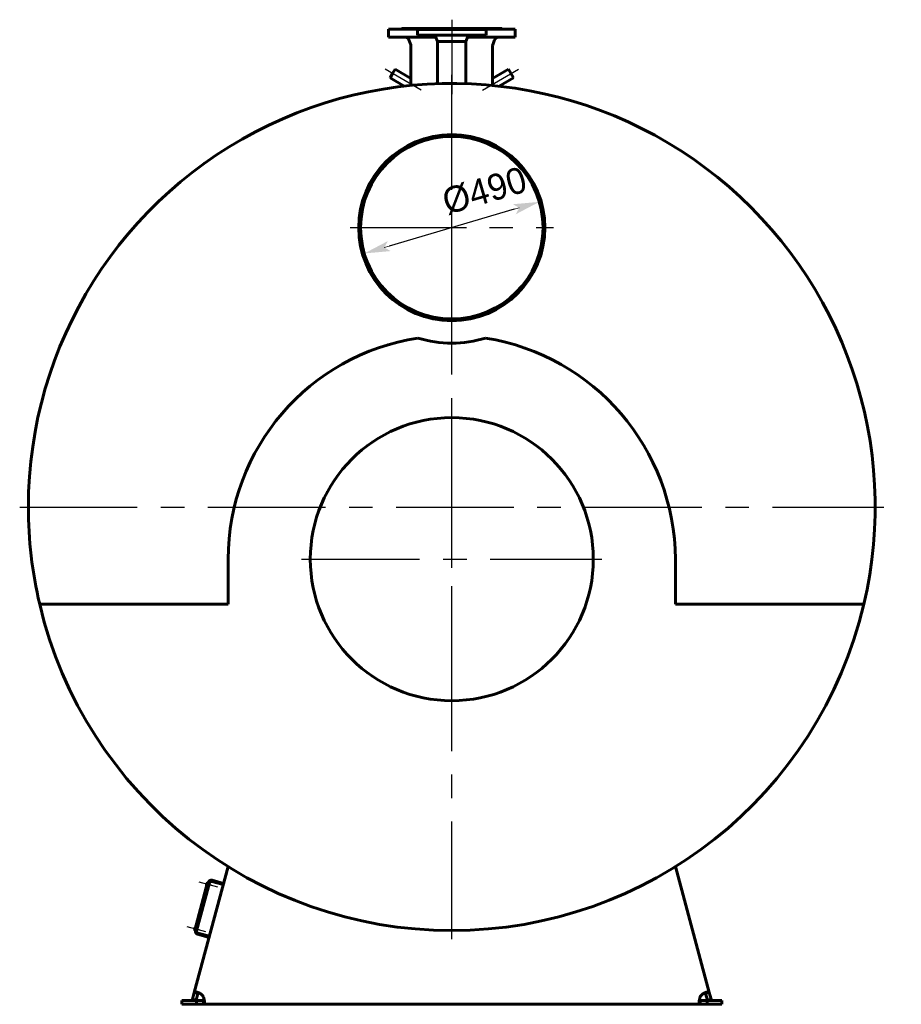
# Model space of a CAD drawing. Header units: millimetres. Extents: x 0 to 5424, y -179 to 841.
# Tile 5 of 6: x 3891 to 4128, y -131 to 133. Entities that reach past the tile are written whole.
import ezdxf

# ---------------------------------------------------------------- set-up
doc = ezdxf.new("R2010")
doc.units = ezdxf.units.MM
for name, pattern in [('CENTER_per1_scale0.029528', [1.5, 0.9375, -0.1875, 0.1875, -0.1875]), ('CENTER_per1_scale0.163386', [8.3, 5.1875, -1.0375, 1.0375, -1.0375]), ('CENTER_per2_scale0.641705', [32.598618, 20.374136, -4.074827, 4.074827, -4.074827]), ('CENTER_per2d_scale0.994751', [50.533333, 31.583333, -6.316667, 6.316667, -6.316667]), ('CENTER_per3_scale0.992716', [50.42996, 31.518725, -6.303745, 6.303745, -6.303745]), ('CENTER_pera_scale0.984252', [50, 31.25, -6.25, 6.25, -6.25]), ('CENTER_perf_scale0.997375', [50.666667, 31.666667, -6.333333, 6.333333, -6.333333])]:
    doc.linetypes.add(name, pattern=pattern)
doc.styles.add('TextStyle_1', font='T-FLEX Type A.TTF', dxfattribs={"height": 7})
doc.dimstyles.new('DIM_ST_4', dxfattribs={"dimtxt": 7, "dimasz": 7, "dimexe": 0, "dimexo": 0, "dimgap": 1.75, "dimtad": 1, "dimlfac": 10, "dimrnd": 0.01, "dimdsep": 46, "dimtxsty": 'TextStyle_1', "dimblk": 'Arrow_3_C7_Status', "dimcen": 0.09, "dimclrd": 7, "dimclre": 7, "dimclrt": 7, "dimazin": 0, "dimtfac": 1, "dimtdec": 0, "dimtmove": 0, "dimatfit": 0, "dimldrblk": 'NONE', "dimfxl": 1, "dimtvp": 1, "dimtolj": 1, "dimarcsym": 0})

# ---------------------------------------------------------------- blocks, each defined once
blk = doc.blocks.new('Arrow_3_C7_Status')
at = {"color": 7, "linetype": 'Continuous', "lineweight": 0}
blk.add_line((-1, 0), (-0.8, 0), dxfattribs=at)
at = {"color": 7}
blk.add_solid([(-1, -0.2), (0, 0), (-0.8, 0), (-1, 0.2)], dxfattribs=at)
blk = doc.blocks.new('*D12')
at = {"color": 7, "lineweight": -2}
blk.add_line((16.79, 82.44), (-16.79, 72.56), dxfattribs=at)
at = {"layer": 'Defpoints', "color": 0}
for p in [(23.5, 84.42), (-16.79, 72.56)]:
    blk.add_point(p, dxfattribs=at)
at = {"color": 7, "lineweight": -2, "xscale": 7, "yscale": 7, "zscale": 7}
for p, rotation in [((23.5, 84.42), 16.40106078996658), ((-23.5, 70.58), 196.4010607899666)]:
    blk.add_blockref('Arrow_3_C7_Status', p, dxfattribs=dict(at, rotation=rotation))
at = {"color": 7, "insert": (8.79, 87.39), "char_height": 7, "attachment_point": 5, "rotation": 16.4011, "style": 'TextStyle_1'}
blk.add_mtext('\\A1;%%c490{\\H0.5x;\\S^ ;} ', dxfattribs=at)
blk = doc.blocks.new('_None')
blk = doc.blocks.new('Проекция_13')
at = {"color": 7, "linetype": 'CENTER_per1_scale0.029528', "lineweight": 25}
blk.add_line((0, 133.3333), (0, 128.5167), dxfattribs=at)
at = {"color": 7, "linetype": 'CENTER_per3_scale0.992716', "lineweight": 25}
blk.add_line((0, 133.1333), (0, 113.3377), dxfattribs=at)
at = {"color": 7, "linetype": 'Continuous', "lineweight": 60}
for p, q in [((-17, 130.8), (-6.1086, 130.8)), ((-17, 130.8), (-17, 128.6)), ((-13.4, 131), (-6.1, 131)), ((-6.5407, 130.7), (-9.25, 130.7)), ((-9.25, 130.7), (-9.25, 129.2)), ((9.25, 130.7), (-6.5407, 130.7)), ((-6.1, 131), (6.1, 131)), ((-6.1, 131), (-6.1, 130.85)), ((6.1, 131), (13.4, 131)), ((6.1, 130.85), (6.1, 131)), ((6.1086, 130.8), (17, 130.8)), ((9.25, 129.2), (9.25, 130.7)), ((17, 128.6), (17, 130.8)), ((-17, 128.6), (-4.2547, 128.6)), ((-11.5114, 127.9399), (-11.0145, 126.5647)), ((-6.5407, 129.2), (-9.25, 129.2)), ((9.25, 129.2), (-6.5407, 129.2)), ((-4.3475, 128.8271), (-3.805, 127.5)), ((-3.805, 127.5), (-3.805, 126.5)), ((-3.805, 127.5), (3.805, 127.5)), ((3.805, 127.5), (4.3475, 128.8271)), ((3.805, 126.5), (3.805, 127.5)), ((4.2547, 128.6), (17, 128.6)), ((11.0145, 126.5647), (11.5114, 127.9399)), ((-10.955, 126.2249), (-10.955, 115.671)), ((-3.805, 126.5), (-3.805, 116.1363)), ((3.805, 116.1363), (3.805, 126.5)), ((10.955, 115.671), (10.955, 126.2249)), ((-15.2161, 120.019), (-15.8911, 118.8499)), ((-10.955, 117.5588), (-15.2161, 120.019)), ((15.2161, 120.019), (10.955, 117.5588)), ((16.5661, 117.6807), (15.2161, 120.019)), ((-15.8911, 118.8499), (-16.5661, 117.6807)), ((-16.5661, 117.6807), (-12.7578, 115.482)), ((12.7578, 115.482), (16.5661, 117.6807)), ((25, 77.4978), (25, 77.5022)), ((-60.05, -11.5), (-60.05, -23.6)), ((60.05, -23.6), (60.05, -11.5)), ((-110.4583, -23.6), (-110.6638, -23.6)), ((-60.05, -23.6), (-110.4583, -23.6)), ((110.6638, -23.6), (60.05, -23.6)), ((-69.1356, -127.8355), (-60.0779, -94.0315)), ((60.0779, -94.0315), (69.1356, -127.8355)), ((-64.3784, -97.7174), (-61.2874, -98.5456)), ((-65.5773, -98.3279), (-68.9937, -111.0781)), ((-68.5366, -111.3041), (-65.0684, -98.3607)), ((-65.8363, -98.9469), (-65.6991, -98.435)), ((-65.7939, -99.0204), (-65.7649, -99.0282)), ((-65.5967, -98.4003), (-65.6256, -98.3926)), ((-65.3841, -98.3796), (-65.5773, -98.3279)), ((-65.3841, -98.3796), (-65.3582, -98.2831)), ((-65.2392, -98.9982), (-64.9495, -99.0759)), ((-64.8666, -98.7668), (-65.1564, -98.6891)), ((-64.9495, -99.0759), (-64.8666, -98.7668)), ((-64.456, -98.0071), (-61.3651, -98.8354)), ((-69.0457, -110.9244), (-68.9085, -110.4125)), ((-69.0032, -110.9979), (-68.9743, -111.0057)), ((-68.806, -110.3778), (-68.835, -110.37)), ((-68.4486, -110.9757), (-68.1588, -111.0533)), ((-68.076, -110.7442), (-68.3658, -110.6666)), ((-68.1588, -111.0533), (-68.076, -110.7442)), ((-68.8005, -111.1299), (-68.9937, -111.0781)), ((-68.8264, -111.2265), (-68.8005, -111.1299)), ((-65.1697, -113.0345), (-68.2607, -112.2063)), ((-65.0921, -112.7447), (-68.183, -111.9165)), ((-69.6204, -129.6446), (-69.1356, -127.8355)), ((-68.1697, -128.0943), (-69.1356, -127.8355)), ((-68.6545, -129.9034), (-68.1697, -128.0943)), ((68.1697, -128.0943), (69.1356, -127.8355)), ((68.1697, -128.0943), (68.6545, -129.9034)), ((69.1356, -127.8355), (69.6204, -129.6446)), ((-72.5, -130), (-68.5803, -130)), ((-72.5, -131), (-72.5, -130)), ((-72.5, -131), (-68.5803, -131)), ((-68.6545, -129.9034), (-69.6204, -129.6446)), ((-68.5803, -130), (-66.7074, -130)), ((-68.5803, -130), (-68.5803, -131)), ((-68.5803, -131), (-66.7074, -131)), ((-66.7074, -130), (-66.7074, -131)), ((66.7074, -131), (-66.7074, -131)), ((66.7074, -130), (68.5803, -130)), ((66.7074, -130), (66.7074, -131)), ((66.7074, -131), (68.5803, -131)), ((72.5, -130), (68.5803, -130)), ((68.5803, -130), (68.5803, -131)), ((72.5, -131), (68.5803, -131)), ((68.6545, -129.9034), (69.6204, -129.6446)), ((72.5, -130), (72.5, -131))]:
    blk.add_line(p, q, dxfattribs=at)
at = {"color": 7, "linetype": 'CENTER_per2_scale0.641705', "lineweight": 25}
for p, q in [((-8.2241, 114.4233), (-17.9118, 120.0165)), ((8.2241, 114.4233), (17.9118, 120.0165))]:
    blk.add_line(p, q, dxfattribs=at)
at = {"color": 7, "linetype": 'CENTER_per2d_scale0.994751', "lineweight": 25}
for p, q in [((0, -113.5333), (0, 118.5333)), ((-116.0333, 2.5), (116.0333, 2.5))]:
    blk.add_line(p, q, dxfattribs=at)
at = {"color": 7, "linetype": 'CENTER_pera_scale0.984252', "lineweight": 25}
for p, q in [((0, 50.1667), (0, 104.8333)), ((-27.3333, 77.5), (27.3333, 77.5))]:
    blk.add_line(p, q, dxfattribs=at)
at = {"color": 7, "linetype": 'CENTER_perf_scale0.997375', "lineweight": 25}
for p, q in [((0, -51.8333), (0, 28.8333)), ((-40.3333, -11.5), (40.3333, -11.5))]:
    blk.add_line(p, q, dxfattribs=at)
at = {"color": 7, "linetype": 'CENTER_per1_scale0.163386', "lineweight": 25}
for p, q in [((-67.9636, -98.1026), (-62.6542, -99.5252)), ((-71.1729, -110.0801), (-65.8636, -111.5027))]:
    blk.add_line(p, q, dxfattribs=at)
at = {"color": 7, "lineweight": 60, "flags": 128}
for points in [[(-67.2038, -128.3531), (-67.2906, -128.29), (-67.3789, -128.2293), (-67.4683, -128.1712), (-67.561, -128.1141), (-67.6542, -128.0599), (-67.7473, -128.0087), (-67.8369, -127.962), (-67.9259, -127.9183), (-68.0137, -127.8776), (-68.1027, -127.8388), (-68.1899, -127.8034), (-68.2748, -127.7714), (-68.3514, -127.7449), (-68.4255, -127.7215), (-68.4969, -127.7013), (-68.5672, -127.6838), (-68.6342, -127.6699), (-68.6975, -127.6596), (-68.7546, -127.6531), (-68.8082, -127.6499), (-68.8579, -127.6502), (-68.905, -127.654), (-68.948, -127.6616), (-68.9868, -127.6728), (-69.0231, -127.6888), (-69.0548, -127.709), (-69.0816, -127.7334), (-69.1044, -127.7629), (-69.1224, -127.797), (-69.1356, -127.8355)], [(-68.0033, -127.8824), (-68.0289, -127.8924), (-68.0562, -127.9082), (-68.0812, -127.9283), (-68.1034, -127.9523), (-68.124, -127.9819), (-68.1418, -128.0153), (-68.157, -128.0531), (-68.1697, -128.0943)], [(-66.7074, -131), (-66.6689, -130.9975), (-66.6331, -130.9898), (-66.6001, -130.977), (-66.569, -130.9582), (-66.5408, -130.9336), (-66.5154, -130.9034), (-66.4935, -130.8687), (-66.4743, -130.8286), (-66.4577, -130.7833), (-66.4433, -130.7312), (-66.4317, -130.6737), (-66.4228, -130.6111), (-66.417, -130.5483), (-66.4135, -130.4814), (-66.4124, -130.4107), (-66.4138, -130.3339), (-66.4177, -130.2534), (-66.4241, -130.1696), (-66.4326, -130.0864), (-66.4434, -130.0006), (-66.4565, -129.9125), (-66.4725, -129.8199), (-66.4909, -129.7254), (-66.5118, -129.6296), (-66.5366, -129.527), (-66.5643, -129.4235), (-66.5948, -129.3197), (-66.6293, -129.2126), (-66.6668, -129.1058), (-66.7074, -129)], [(66.7074, -129), (66.6689, -129.1002), (66.6331, -129.2012), (66.6001, -129.3026), (66.569, -129.4069), (66.5408, -129.511), (66.5154, -129.6142), (66.4935, -129.7128), (66.4743, -129.8101), (66.4577, -129.9054), (66.4433, -130.0014), (66.4317, -130.0948), (66.4228, -130.1851), (66.417, -130.2659), (66.4135, -130.3436), (66.4124, -130.4177), (66.4138, -130.4902), (66.4177, -130.5585), (66.4241, -130.6223), (66.4326, -130.6792), (66.4434, -130.7317), (66.4565, -130.7797), (66.4725, -130.8242), (66.4909, -130.8638), (66.5118, -130.8983), (66.5366, -130.9293), (66.5643, -130.9546), (66.5948, -130.9743), (66.6293, -130.9887), (66.6668, -130.9972), (66.7074, -131)], [(69.1356, -127.8355), (69.1232, -127.7989), (69.1066, -127.7663), (69.0856, -127.7378), (69.0594, -127.7126), (69.0284, -127.6917), (68.9926, -127.675), (68.9534, -127.6629), (68.9097, -127.6547), (68.8617, -127.6503), (68.8076, -127.6499), (68.7491, -127.6536), (68.6863, -127.6612), (68.6242, -127.6718), (68.5587, -127.6858), (68.4901, -127.7031), (68.4163, -127.7243), (68.3395, -127.7489), (68.2602, -127.7768), (68.182, -127.8065), (68.1019, -127.8392), (68.0203, -127.8746), (67.9349, -127.914), (67.8484, -127.9562), (67.7613, -128.0012), (67.6686, -128.0518), (67.5758, -128.1053), (67.4835, -128.1616), (67.3889, -128.2226), (67.2955, -128.2865), (67.2038, -128.3531)], [(68.1697, -128.0943), (68.1555, -128.0488), (68.1381, -128.0076), (68.1166, -127.9702), (68.091, -127.9381), (68.0619, -127.9123), (68.0286, -127.8922), (68.0037, -127.8823)], [(-66.7074, -130), (-66.6598, -129.998), (-66.6155, -129.9919), (-66.5738, -129.9808), (-66.5362, -129.9644), (-66.5037, -129.943), (-66.4757, -129.916), (-66.4596, -129.8945)], [(66.4596, -129.8941), (66.4759, -129.9163), (66.4982, -129.9385), (66.5242, -129.9575), (66.5531, -129.9727), (66.587, -129.985), (66.6239, -129.9934), (66.6643, -129.9984), (66.7074, -130)]]:
    blk.add_lwpolyline(points, dxfattribs=at)
at = {"color": 7, "linetype": 'Continuous', "lineweight": 60}
for centre, radius in [((0, 77.5), 24.5), ((0, -11.5), 38)]:
    blk.add_circle(centre, radius, dxfattribs=at)
for centre, radius, start, end in [((-13.6, 131), 0.2, 270, 359.999993), ((-6.25, 130.85), 0.15, 270, 0), ((6.25, 130.85), 0.15, 180, 270), ((13.6, 131), 0.2, 180, 270), ((-12.4519, 127.6), 1, 19.868013, 90), ((-4.9029, 128.6), 0.6, 22.235899, 90), ((4.9029, 128.6), 0.6, 90, 157.764101), ((12.4519, 127.6), 1, 90, 160.131987), ((-11.955, 126.2249), 1, 0.000001, 19.868013), ((11.955, 126.2249), 1, 160.131987, 179.999998), ((0, 2.5), 113.7, 346.729335, 180), ((0, 77.5), 25, 0.005, 359.995), ((0, -11.5), 60.05, 98.696803, 180), ((0, 77.184), 30.698, 252.79557, 287.20443), ((-0.4413, -11.8789), 60.4925, 0.35889, 80.944306), ((0, 2.5), 113.7, 180, 193.270665), ((0, 2.5), 113.7, 193.270665, 346.729335), ((-64.5854, -98.4901), 0.8, 75, 165), ((-65.7783, -98.9625), 0.06, 165, 255), ((-65.6412, -98.4505), 0.06, 75, 165), ((-64.5854, -98.4901), 0.5, 75, 165), ((-68.9877, -110.9399), 0.06, 165, 255), ((-68.8505, -110.428), 0.06, 75, 165), ((-68.0536, -111.4335), 0.8, 165, 255), ((-68.0536, -111.4335), 0.5, 165, 255), ((-68.9124, -130.1781), 2.5, 28.114746, 46.885254), ((68.9124, -130.1781), 2.5, 133.114746, 151.885254)]:
    blk.add_arc(centre, radius, start, end, dxfattribs=at)
dim = blk.add_diameter_dim_2p(p1=(-23.5031, 70.5822), p2=(23.5031, 84.4178), text='<>{\\H0.5x;\\S^ ;} ', dimstyle='DIM_ST_4')
dim.commit()
dim.dimension.update_dxf_attribs({"geometry": '*D12', "text_midpoint": (10.2759, 82.3488), "dimtype": 163})

msp = doc.modelspace()

# ---------------------------------------------------------------- block references
msp.add_blockref('Проекция_13', (4007.002, 0))

doc.saveas('drawing.dxf')
